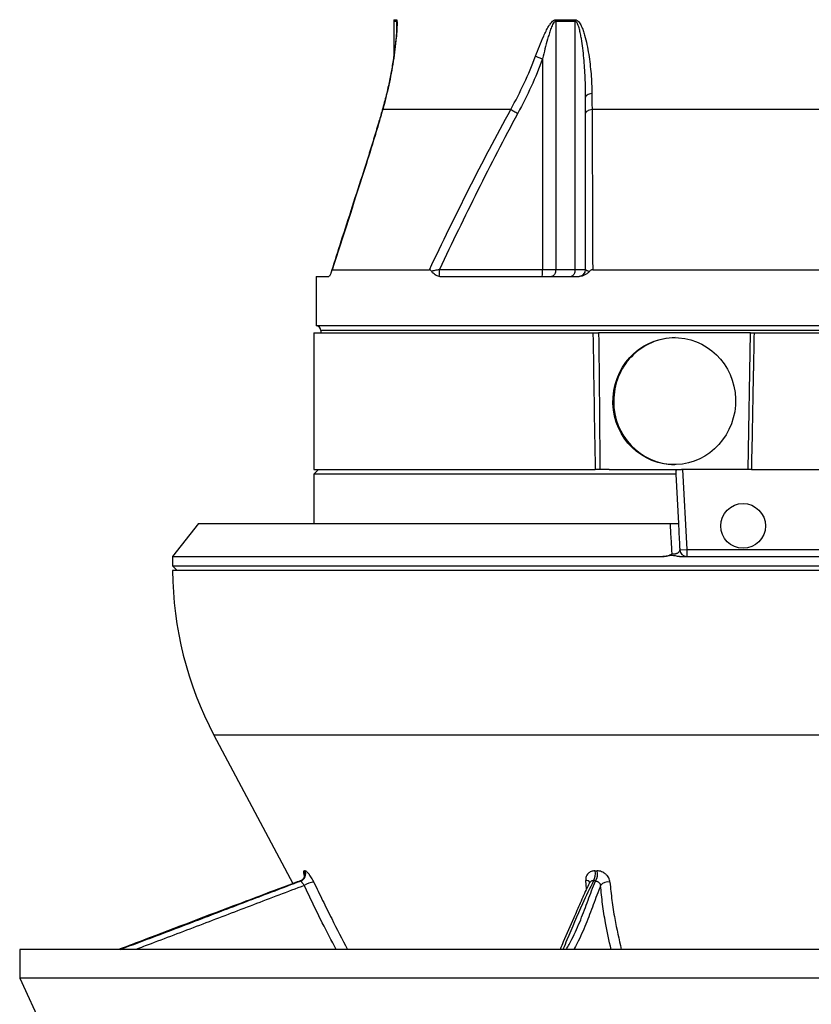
# Model space of a CAD drawing. Header units: millimetres. Extents: x 3953 to 8518, y 1316 to 11026.
# Tile 2 of 6: x 4586 to 6268, y 3910 to 6002. Entities that reach past the tile are written whole.
import ezdxf

# ---------------------------------------------------------------- set-up
doc = ezdxf.new("R2010")
doc.units = ezdxf.units.MM
doc.header["$LTSCALE"] = 5

msp = doc.modelspace()

# ---------------------------------------------------------------- linework, layer by layer
at = {"color": 7, "linetype": 'Continuous', "lineweight": 25}
for p, q in [((5380.7, 5998), (5380.7, 5923.9)), ((5765.9, 5998), (5725, 5998)), ((5725, 5998), (5725, 5471.1)), ((5725.1, 6001.5), (5766.1, 6001.5)), ((5765.9, 5998), (5765.9, 5471.1)), ((5696.9, 5918.5), (5696.9, 5471.1)), ((5629.4, 5810.9), (5357.2, 5810.9)), ((6669.2, 5810.9), (5802.1, 5810.9)), ((5250, 5470.4), (5456.5, 5470.4)), ((5477.9, 5471.1), (5696.9, 5471.1)), ((5696.9, 5471.1), (5725, 5471.1)), ((5725, 5471.1), (5765.9, 5471.1)), ((5765.9, 5471.1), (5788.5, 5471.1)), ((5803.5, 5470.4), (6667.8, 5470.4)), ((5215.7, 5456.1), (5215.7, 5351.1)), ((5215.7, 5456.1), (5242.4, 5456.1)), ((5478.3, 5456.1), (5774.8, 5456.1)), ((5210.7, 5336.1), (5210.7, 5046.1)), ((5210.7, 5336.1), (5804, 5336.1)), ((6235.7, 5351.1), (5215.7, 5351.1)), ((5225.7, 5341.1), (5225.7, 5336.1)), ((5839.9, 5336.1), (5816.2, 5336.1)), ((6113.8, 5336.1), (5839.9, 5336.1)), ((6139.1, 5336.1), (6113.8, 5336.1)), ((6133.6, 5046.1), (6139.1, 5336.1)), ((6139.1, 5336.1), (6146.3, 5336.1)), ((6146.3, 5336.1), (6314.3, 5336.1)), ((7255.7, 5351.1), (6235.7, 5351.1)), ((5220.7, 5046.1), (5210.7, 5036.1)), ((5210.7, 5046.1), (5808.7, 5046.1)), ((5838.7, 5046.1), (5818.7, 5046.1)), ((5838.7, 5046.1), (5981.5, 5046.1)), ((5981.5, 5046.1), (5992, 5046.1)), ((6133.6, 5046.1), (5992, 5046.1)), ((5994.7, 5046.1), (6003.6, 4876.1)), ((6140.8, 5046.1), (6133.6, 5046.1)), ((6140.8, 5046.1), (6319.4, 5046.1)), ((5210.7, 5036.1), (5210.7, 4931.1)), ((5980.2, 5036.1), (5210.7, 5036.1)), ((5980, 5038.7), (5980.2, 5036.1)), ((5980.2, 5036.1), (5985.7, 4931.1)), ((4965.7, 4931.1), (4910.7, 4861.1)), ((4965.7, 4931.1), (5968.6, 4931.1)), ((5988.6, 4875.3), (6003.6, 4876.1)), ((6003.6, 4876.1), (6003.6, 4861.1)), ((6003.6, 4876.1), (6467.8, 4876.1)), ((4910.7, 4861.1), (4910.7, 4841.1)), ((4910.7, 4861.1), (5952.8, 4861.1)), ((5988.2, 4861.1), (6483.2, 4861.1)), ((4910.7, 4841.1), (4920.7, 4831.1)), ((4910.7, 4841.1), (7383.1, 4841.1)), ((7560.7, 4831.1), (4910.7, 4831.1)), ((4998.4, 4481.8), (5166.3, 4166.1)), ((5190.6, 4193.3), (5191.8, 4193.3)), ((5808.4, 4193.3), (5812.8, 4193.3)), ((5183.6, 4172), (5182.4, 4172)), ((5809.4, 4172), (5805.1, 4172)), ((4585.7, 4026.1), (4585.7, 3965)), ((7885.7, 4026.1), (4585.7, 4026.1)), ((4585.7, 3965), (4657.8, 3810.1)), ((7885.7, 3965), (4585.7, 3965))]:
    msp.add_line(p, q, dxfattribs=at)
at = {"color": 8, "linetype": 'Continuous', "lineweight": 25}
for p, q in [((5386.5, 5998), (5380.7, 5998)), ((5380.9, 6001.5), (5386.8, 6001.5)), ((5386.5, 5998), (5386.5, 5975.6)), ((7245.7, 5341.1), (5225.7, 5341.1)), ((7472.9, 4481.8), (4998.4, 4481.8)), ((5182.4, 4172), (5107.9, 4144.1)), ((5790.6, 4155), (5788.7, 4173))]:
    msp.add_line(p, q, dxfattribs=at)
at = {"color": 7, "linetype": 'Continuous', "lineweight": 25, "flags": 128}
for points in [[(5682.2, 5924), (5683.8, 5923.4), (5685.4, 5922.7), (5687.2, 5922.1), (5689, 5921.4), (5690.9, 5920.7), (5692.9, 5920), (5694.9, 5919.3), (5696.9, 5918.5)], [(5801.8, 5844.4), (5798.9, 5843.8), (5796.3, 5843.1), (5794, 5842.3), (5792.1, 5841.3), (5790.5, 5840.3), (5789.4, 5839.3), (5788.7, 5838.1), (5788.5, 5837)], [(5629.4, 5810.9), (5630.9, 5810), (5632.6, 5809.1), (5634.4, 5808.1), (5636.2, 5807.1), (5638.2, 5806), (5640.2, 5804.9), (5642.3, 5803.8), (5644.4, 5802.7)], [(5802.1, 5810.9), (5799.2, 5810.3), (5796.5, 5809.5), (5794.1, 5808.5), (5792.2, 5807.5), (5790.6, 5806.4), (5789.4, 5805.2), (5788.7, 5803.9), (5788.5, 5802.7)], [(5725, 5471.1), (5724.8, 5468.2), (5724.3, 5465.4), (5723.5, 5462.8), (5722.4, 5460.5), (5721, 5458.7), (5719.5, 5457.3), (5717.8, 5456.4), (5716, 5456.1)], [(5765.9, 5471.1), (5765.8, 5468.2), (5765.3, 5465.4), (5764.5, 5462.8), (5763.5, 5460.5), (5762.3, 5458.7), (5760.9, 5457.3), (5759.3, 5456.4), (5757.7, 5456.1)]]:
    msp.add_lwpolyline(points, dxfattribs=at)
at = {"color": 8, "linetype": 'Continuous', "lineweight": 25, "flags": 128}
for points in [[(5357.2, 5810.9), (5356.5, 5810.2), (5356.2, 5809.5)], [(5317.2, 5679.2), (5316.4, 5678.8), (5316.2, 5678.6)]]:
    msp.add_lwpolyline(points, dxfattribs=at)
at = {"color": 7, "linetype": 'Continuous', "lineweight": 25}
msp.add_circle((6123.2, 4926.1), 47.5, dxfattribs=at)
for centre, radius, start, end in [((5405.7, 5998), 25, 171.9901, 180), ((5411.7, 5998), 25.2, 172.0446, 180.0002), ((5766.6, 5998), 41.6, 175.2048, 180.006), ((5811.2, 5998), 45.2, 175.5885, 180.006), ((5354, 5467.7), 124, 354.6599, 1.5858), ((5589, 5467.4), 107.9, 354.0133, 1.9891), ((5773.5, 5471.1), 15, 270, 0), ((5215.7, 5341.1), 10, 0, 90), ((5981.1, 5193.4), 132.7, 90.9915, 180.9944), ((5981.1, 5188.8), 132.8, 179.0123, 268.44), ((6003.6, 4876.1), 15, 183, 270), ((5660.7, 4833.9), 750, 180.2137, 208), ((5177.1, 4186.2), 15.2, 290.2904, 27.6245), ((5178.4, 4186.2), 15.2, 290.3493, 27.6117), ((5783.4, 4186.3), 26, 326.5778, 15.5472), ((5787.5, 4186.3), 26.2, 326.8876, 15.4154), ((5212.4, 4132), 37.1, 92.2159, 125.9183), ((5835.7, 4150.5), 19.2, 76.4136, 142.7576)]:
    msp.add_arc(centre, radius, start, end, dxfattribs=at)
at = {"color": 8, "linetype": 'Continuous', "lineweight": 25}
msp.add_arc((5788.3, 4160.8), 12.2, 40.8867, 88.0253, dxfattribs=at)
at = {"color": 7, "linetype": 'Continuous', "lineweight": 25}
for centre, major_axis, ratio, start_param, end_param in [((6235.7, -4765.6), (-990.1, 58722.2), 0.004516, 1.397834, 1.402845), ((6235.7, 5336.1), (1021.1, 58722.2), 0.001521, 1.570823, 1.572198)]:
    msp.add_ellipse(centre, major_axis=major_axis, ratio=ratio, start_param=start_param, end_param=end_param, dxfattribs=at)
msp.add_ellipse((5976.8, 5191.1), major_axis=(9, 134.7), ratio=0.965633, dxfattribs=at)
for points, knots in [([(5387.2, 5990.8), (5387.2, 5990.8), (5387.2, 5990), (5387.2, 5987.5), (5387, 5982.8), (5386.6, 5975.9), (5385.8, 5966.4), (5384.6, 5953.6), (5382.5, 5936.1), (5379.3, 5913.6), (5374.6, 5886.3), (5368.4, 5856.5), (5362.2, 5830.6), (5357.6, 5814.8), (5356.1, 5809.6)], [0, 0, 0, 0, 0.00023, 0.024204, 0.056029, 0.092728, 0.152645, 0.221032, 0.306558, 0.439059, 0.587141, 0.745545, 0.915652, 1, 1, 1, 1]), ([(5386.8, 6001.5), (5386.9, 6001.5), (5387, 6001.4), (5387.2, 6000.9), (5387.3, 6000.5), (5387.5, 5999.2), (5387.6, 5997.9), (5387.7, 5995.1), (5387.7, 5993.5), (5387.7, 5990.2), (5387.6, 5988.4), (5387.4, 5983), (5387.2, 5979.1), (5386.6, 5971.2), (5386.3, 5967.2), (5385.2, 5955.1), (5384.2, 5946.8), (5382.1, 5930.1), (5380.9, 5921.7), (5378.3, 5904.8), (5376.8, 5896.3), (5373.6, 5879.2), (5371.9, 5870.7), (5366.3, 5845.1), (5362.1, 5828), (5357.2, 5810.9)], [0, 0, 0, 0, 0.015625, 0.015625, 0.03125, 0.03125, 0.0625, 0.0625, 0.09375, 0.09375, 0.125, 0.125, 0.1875, 0.1875, 0.25, 0.25, 0.375, 0.375, 0.5, 0.5, 0.625, 0.625, 0.75, 0.75, 1, 1, 1, 1]), ([(5682.2, 5924), (5684.9, 5931.2), (5687.7, 5938.4), (5693.4, 5952.7), (5696.3, 5959.8), (5701, 5970.3), (5702.7, 5973.8), (5706.1, 5980.6), (5707.8, 5984), (5710.8, 5988.9), (5711.8, 5990.5), (5714, 5993.6), (5715.1, 5995.1), (5717.6, 5997.8), (5719, 5999), (5721.2, 6000.4), (5721.9, 6000.8), (5723.5, 6001.4), (5724.3, 6001.5), (5725.1, 6001.5)], [0, 0, 0, 0, 0.25, 0.25, 0.5, 0.5, 0.625, 0.625, 0.75, 0.75, 0.8125, 0.8125, 0.875, 0.875, 0.9375, 0.9375, 0.96875, 0.96875, 1, 1, 1, 1]), ([(5725, 5998), (5724.6, 5998), (5724.2, 5997.9), (5723.5, 5997.7), (5723.2, 5997.5), (5722.2, 5996.7), (5721.6, 5996.1), (5720, 5994.1), (5719.1, 5992.6), (5717.5, 5989.4), (5716.8, 5987.8), (5715.4, 5984.4), (5714.8, 5982.8), (5712.9, 5977.7), (5711.8, 5974.3), (5709.7, 5967.4), (5708.7, 5963.9), (5705.7, 5953.6), (5703.9, 5946.6), (5700.3, 5932.6), (5698.6, 5925.6), (5696.9, 5918.5)], [0, 0, 0, 0, 0.015625, 0.015625, 0.03125, 0.03125, 0.0625, 0.0625, 0.125, 0.125, 0.1875, 0.1875, 0.25, 0.25, 0.375, 0.375, 0.5, 0.5, 0.75, 0.75, 1, 1, 1, 1]), ([(5788.5, 5837), (5788.5, 5850.9), (5788.2, 5864.7), (5786.9, 5892.4), (5786, 5906.2), (5784.1, 5926.9), (5783.3, 5933.8), (5781.6, 5947.6), (5780.7, 5954.5), (5778.9, 5964.7), (5778.3, 5968.1), (5776.9, 5974.8), (5776.2, 5978.2), (5774.8, 5983.2), (5774.4, 5984.8), (5773.3, 5988.1), (5772.7, 5989.6), (5771.7, 5992), (5771.4, 5992.7), (5770.6, 5994.2), (5770.2, 5994.9), (5769.2, 5996.2), (5768.7, 5996.8), (5767.4, 5997.7), (5766.7, 5998), (5765.9, 5998)], [0, 0, 0, 0, 0.25, 0.25, 0.5, 0.5, 0.625, 0.625, 0.75, 0.75, 0.8125, 0.8125, 0.875, 0.875, 0.90625, 0.90625, 0.9375, 0.9375, 0.953125, 0.953125, 0.96875, 0.96875, 0.984375, 0.984375, 1, 1, 1, 1]), ([(5766.1, 6001.5), (5766.9, 6001.5), (5767.6, 6001.4), (5769.1, 6000.9), (5769.8, 6000.5), (5771.8, 5999.3), (5773, 5998.1), (5775.1, 5995.6), (5776, 5994.2), (5777.8, 5991.3), (5778.6, 5989.8), (5780.8, 5985.2), (5782, 5982), (5784.3, 5975.5), (5785.4, 5972.2), (5788.2, 5962.2), (5789.9, 5955.3), (5792.7, 5941.6), (5794, 5934.7), (5797.2, 5914), (5798.8, 5900.1), (5801.1, 5872.3), (5801.7, 5858.4), (5801.8, 5844.4)], [0, 0, 0, 0, 0.015625, 0.015625, 0.03125, 0.03125, 0.0625, 0.0625, 0.09375, 0.09375, 0.125, 0.125, 0.1875, 0.1875, 0.25, 0.25, 0.375, 0.375, 0.5, 0.5, 0.75, 0.75, 1, 1, 1, 1]), ([(5629.4, 5810.9), (5639.5, 5829.1), (5649, 5847.6), (5666.7, 5885.3), (5674.9, 5904.5), (5682.2, 5924)], [0, 0, 0, 0, 0.5, 0.5, 1, 1, 1, 1]), ([(5696.9, 5918.5), (5689.6, 5898.6), (5681.5, 5878.9), (5664, 5840.3), (5654.5, 5821.4), (5644.4, 5802.7)], [0, 0, 0, 0, 0.5, 0.5, 1, 1, 1, 1]), ([(5356.2, 5809.5), (5356.2, 5809.3), (5353.6, 5800.1), (5347.5, 5779.5), (5338, 5747.8), (5327.4, 5713.4), (5320, 5690.3), (5316.2, 5678.6)], [0, 0, 0, 0, 0.005195, 0.215172, 0.476087, 0.732946, 1, 1, 1, 1]), ([(5357.2, 5810.9), (5354.2, 5800.1), (5351, 5789.2), (5344.6, 5767.4), (5341.3, 5756.4), (5331.2, 5723.5), (5324.3, 5701.4), (5317.2, 5679.2)], [0, 0, 0, 0, 0.25, 0.25, 0.5, 0.5, 1, 1, 1, 1]), ([(5456.5, 5470.4), (5483.9, 5527.9), (5511.9, 5585.1), (5569.3, 5698.7), (5598.8, 5755.1), (5629.4, 5810.9)], [0, 0, 0, 0, 0.5, 0.5, 1, 1, 1, 1]), ([(5644.4, 5802.7), (5615, 5748.2), (5586.6, 5693.3), (5531.3, 5582.7), (5504.4, 5527), (5477.9, 5471.1)], [0, 0, 0, 0, 0.5, 0.5, 1, 1, 1, 1]), ([(5316.3, 5678.6), (5300.3, 5629.1), (5277.6, 5559), (5255.1, 5488.8), (5248.5, 5468.1)], [0, 0, 0, 0, 0.704889, 1, 1, 1, 1]), ([(5248.1, 5466.7), (5247.9, 5465.9), (5247.6, 5465.1), (5247.2, 5463.7), (5247, 5463.1), (5246.3, 5461.2), (5245.8, 5460.1), (5244.9, 5458.2), (5244.4, 5457.5), (5243.4, 5456.4), (5242.9, 5456.1), (5242.4, 5456.1)], [0, 0, 0, 0, 0.125, 0.125, 0.25, 0.25, 0.5, 0.5, 0.75, 0.75, 1, 1, 1, 1]), ([(5250, 5470.4), (5249.8, 5470.4), (5249.6, 5470.3), (5249.3, 5470), (5249.1, 5469.7), (5248.8, 5469), (5248.6, 5468.6), (5248.3, 5467.7), (5248.2, 5467.2), (5248.1, 5466.7)], [0, 0, 0, 0, 0.25, 0.25, 0.5, 0.5, 0.75, 0.75, 1, 1, 1, 1]), ([(5460.7, 5467.5), (5460.4, 5467.9), (5460.2, 5468.4), (5459.5, 5469.1), (5459.2, 5469.4), (5458.5, 5469.9), (5458.1, 5470.1), (5457.3, 5470.4), (5456.9, 5470.4), (5456.5, 5470.4)], [0, 0, 0, 0, 0.25, 0.25, 0.5, 0.5, 0.75, 0.75, 1, 1, 1, 1]), ([(5460.7, 5467.5), (5462, 5467.8), (5463.4, 5468.1), (5466.1, 5468.6), (5467.6, 5468.9), (5470.4, 5469.6), (5471.9, 5469.9), (5474.9, 5470.5), (5476.4, 5470.8), (5477.9, 5471.1)], [0, 0, 0, 0, 0.25, 0.25, 0.5, 0.5, 0.75, 0.75, 1, 1, 1, 1]), ([(5477.4, 5456.2), (5475.8, 5456.3), (5474.3, 5456.7), (5471.3, 5457.9), (5469.8, 5458.7), (5467, 5460.6), (5465.6, 5461.8), (5463.7, 5463.7), (5463, 5464.4), (5461.8, 5465.8), (5461.2, 5466.6), (5460.7, 5467.5)], [0, 0, 0, 0, 0.25, 0.25, 0.5, 0.5, 0.75, 0.75, 0.875, 0.875, 1, 1, 1, 1]), ([(5797.1, 5467), (5796.4, 5466.2), (5795.6, 5465.4), (5794, 5464), (5793.1, 5463.3), (5790.5, 5461.4), (5788.7, 5460.2), (5784.9, 5458.3), (5783, 5457.5), (5779.9, 5456.7), (5778.9, 5456.5), (5776.8, 5456.2), (5775.8, 5456.1), (5774.8, 5456.1)], [0, 0, 0, 0, 0.125, 0.125, 0.25, 0.25, 0.5, 0.5, 0.75, 0.75, 0.875, 0.875, 1, 1, 1, 1]), ([(5788.5, 5471.1), (5788.5, 5470.7), (5788.6, 5470.4), (5789.2, 5469.8), (5789.4, 5469.6), (5789.9, 5469.3), (5790.3, 5469.1), (5791.3, 5468.6), (5792.2, 5468.2), (5794.4, 5467.6), (5795.7, 5467.3), (5797.1, 5467)], [0, 0, 0, 0, 0.25, 0.25, 0.375, 0.375, 0.5, 0.5, 0.75, 0.75, 1, 1, 1, 1]), ([(5803.5, 5470.4), (5802.9, 5470.4), (5802.3, 5470.3), (5801.1, 5470), (5800.5, 5469.8), (5798.9, 5468.9), (5797.9, 5468), (5797.1, 5467)], [0, 0, 0, 0, 0.25, 0.25, 0.5, 0.5, 1, 1, 1, 1]), ([(5804, 5336.1), (5804.2, 5336.1), (5804.4, 5336.1), (5805, 5336.1), (5805.4, 5336.1), (5806.2, 5336.1), (5806.6, 5336.1), (5807.6, 5336.1), (5808.1, 5336.1), (5809.3, 5336.1), (5809.9, 5336.1), (5811.1, 5336.1), (5811.7, 5336.1), (5813.6, 5336.1), (5814.9, 5336.1), (5816.2, 5336.1)], [0, 0, 0, 0, 0.125, 0.125, 0.25, 0.25, 0.375, 0.375, 0.5, 0.5, 0.625, 0.625, 0.75, 0.75, 1, 1, 1, 1]), ([(5818.7, 5046.1), (5817.8, 5046.1), (5816.9, 5046.1), (5815.1, 5046.1), (5814.2, 5046.1), (5812.4, 5046.1), (5811.5, 5046.1), (5810, 5046.1), (5809.3, 5046.1), (5808.7, 5046.1)], [0, 0, 0, 0, 0.25, 0.25, 0.5, 0.5, 0.75, 0.75, 1, 1, 1, 1]), ([(5981.5, 5046.1), (5981, 5044.9), (5980.6, 5043.6), (5980.1, 5041.1), (5980, 5039.9), (5980, 5038.7)], [0, 0, 0, 0, 0.5, 0.5, 1, 1, 1, 1]), ([(5972.1, 4866.9), (5971.6, 4876), (5971.1, 4885.1), (5970.7, 4894.2), (5970, 4906.5), (5969.3, 4918.8), (5968.6, 4931.1)], [0.0014788, 0.0014788, 0.0014788, 0.0014788, 0.00852874, 0.00852874, 0.00852874, 0.01806796, 0.01806796, 0.01806796, 0.01806796]), ([(5968.6, 4931.1), (5969.8, 4931.1), (5971, 4931.1), (5973.4, 4931.1), (5974.6, 4931.1), (5976.2, 4931.1), (5976.8, 4931.1), (5977.8, 4931.1), (5978.3, 4931.1), (5979.7, 4931.1), (5980.6, 4931.1), (5982.1, 4931.1), (5982.7, 4931.1), (5983.8, 4931.1), (5984.2, 4931.1), (5985.3, 4931.1), (5985.7, 4931.1), (5985.7, 4931.1)], [0, 0, 0, 0, 0.125, 0.125, 0.25, 0.25, 0.3125, 0.3125, 0.375, 0.375, 0.5, 0.5, 0.625, 0.625, 0.75, 0.75, 1, 1, 1, 1]), ([(5985.7, 4931.1), (5986.5, 4916), (5987.2, 4900.8), (5988, 4885.7), (5988.2, 4882.2), (5988.4, 4878.8), (5988.6, 4875.3)], [0, 0, 0, 0, 0.01172709, 0.01172709, 0.01172709, 0.01439926, 0.01439926, 0.01439926, 0.01439926]), ([(5972.1, 4866.9), (5973.6, 4866.7), (5975.1, 4866.6), (5977.3, 4866.7), (5978, 4866.8), (5979.4, 4867), (5980, 4867.1), (5981.1, 4867.4), (5981.7, 4867.6), (5982.6, 4868), (5983.1, 4868.2), (5984.3, 4868.7), (5985, 4869.2), (5986.2, 4870.1), (5986.6, 4870.5), (5987.4, 4871.4), (5987.7, 4871.9), (5988.4, 4873.4), (5988.6, 4874.3), (5988.6, 4875.3)], [0, 0, 0, 0, 0.125, 0.125, 0.1875, 0.1875, 0.25, 0.25, 0.3125, 0.3125, 0.375, 0.375, 0.5, 0.5, 0.625, 0.625, 0.75, 0.75, 1, 1, 1, 1]), ([(5952.8, 4861.1), (5954.5, 4861.1), (5956.2, 4861.2), (5959.6, 4861.7), (5961.3, 4862.1), (5964.6, 4863), (5966.2, 4863.6), (5968.5, 4864.7), (5969.3, 4865.1), (5970.4, 4865.7), (5970.7, 4865.9), (5971.4, 4866.4), (5971.8, 4866.6), (5972.1, 4866.9)], [0, 0, 0, 0, 0.25, 0.25, 0.5, 0.5, 0.75, 0.75, 0.875, 0.875, 0.9375, 0.9375, 1, 1, 1, 1]), ([(5988.2, 4861.1), (5986.7, 4861.1), (5985.2, 4861.2), (5982.3, 4861.6), (5980.8, 4861.9), (5977.9, 4862.4), (5976.4, 4862.6), (5973.5, 4863), (5972, 4863), (5967.6, 4862.9), (5964.6, 4862.4), (5958.7, 4861.5), (5955.8, 4861.1), (5952.8, 4861.1)], [0, 0, 0, 0, 0.125, 0.125, 0.25, 0.25, 0.375, 0.375, 0.5, 0.5, 0.75, 0.75, 1, 1, 1, 1]), ([(5211, 4169.1), (5210.2, 4170.6), (5209.5, 4172.2), (5207.8, 4175.2), (5207, 4176.7), (5205.2, 4179.6), (5204.3, 4181), (5202.9, 4183), (5202.4, 4183.7), (5201.5, 4184.9), (5200.6, 4186.1), (5199.7, 4187.2), (5198.8, 4188.2), (5198.4, 4188.7), (5197.1, 4190), (5196.3, 4190.8), (5194.8, 4192), (5194.1, 4192.5), (5192.8, 4193.1), (5192.3, 4193.3), (5191.8, 4193.3)], [0, 0, 0, 0, 0.125, 0.125, 0.25, 0.25, 0.375, 0.375, 0.4375, 0.4375, 0.5, 0.5625, 0.5625, 0.625, 0.625, 0.75, 0.75, 0.875, 0.875, 1, 1, 1, 1]), ([(5808.4, 4193.3), (5807, 4193.3), (5805.5, 4193.1), (5802.8, 4192.6), (5801.5, 4192.2), (5799, 4191.2), (5797.8, 4190.6), (5795.6, 4189.2), (5794.6, 4188.3), (5792.8, 4186.5), (5792, 4185.5), (5790.7, 4183.3), (5790.1, 4182.1), (5789.3, 4179.7), (5789, 4178.4), (5788.6, 4175.7), (5788.6, 4174.4), (5788.7, 4173)], [0, 0, 0, 0, 0.125, 0.125, 0.25, 0.25, 0.375, 0.375, 0.5, 0.5, 0.625, 0.625, 0.75, 0.75, 0.875, 0.875, 1, 1, 1, 1]), ([(5840.2, 4169.1), (5840, 4170.6), (5839.8, 4172.2), (5838.9, 4175.2), (5838.3, 4176.7), (5836.7, 4179.6), (5835.8, 4181), (5834.2, 4183), (5833.7, 4183.7), (5832.5, 4184.9), (5831.3, 4186.1), (5829.9, 4187.2), (5828.5, 4188.2), (5827.8, 4188.7), (5825.6, 4190), (5824, 4190.8), (5820.9, 4192), (5819.2, 4192.5), (5816, 4193.1), (5814.4, 4193.3), (5812.8, 4193.3)], [0, 0, 0, 0, 0.125, 0.125, 0.25, 0.25, 0.375, 0.375, 0.4375, 0.4375, 0.5, 0.5625, 0.5625, 0.625, 0.625, 0.75, 0.75, 0.875, 0.875, 1, 1, 1, 1]), ([(5182.5, 4172.2), (5173.1, 4168.7), (5147.8, 4159.3), (5122.8, 4149.9), (5107.1, 4144)], [0, 0, 0, 0, 0.371533, 1, 1, 1, 1]), ([(5191, 4183.4), (5191, 4183.4), (5191, 4183.4), (5190.9, 4182.1), (5190.3, 4179.6), (5188.6, 4176.3), (5185.7, 4173.5), (5183.2, 4172.5), (5182, 4172)], [0, 0, 0, 0, 0.086208, 0.217363, 0.390448, 0.592477, 0.811796, 1, 1, 1, 1]), ([(5182.4, 4172), (5182.4, 4172), (5182.4, 4172.1), (5182.5, 4172), (5182.6, 4171.9)], [0, 0, 0, 0, 0.43001, 1, 1, 1, 1]), ([(5183.6, 4172), (5183.6, 4171.9), (5183.6, 4171.8), (5183.8, 4171.5), (5183.9, 4171.2), (5184.2, 4170.7), (5184.4, 4170.4), (5184.9, 4169.6), (5185.2, 4169.1), (5185.8, 4168.2), (5186.2, 4167.6), (5187, 4166.5), (5187.5, 4166), (5188.4, 4164.8), (5188.8, 4164.2), (5189.7, 4163.1), (5190.2, 4162.6), (5190.6, 4162.1)], [0, 0, 0, 0, 0.125, 0.125, 0.25, 0.25, 0.375, 0.375, 0.5, 0.5, 0.625, 0.625, 0.75, 0.75, 0.875, 0.875, 1, 1, 1, 1]), ([(5797.5, 4169.2), (5795.5, 4165.2), (5788.2, 4150.5), (5776.9, 4125), (5760.7, 4086.9), (5745.8, 4054.5), (5736.6, 4031.6), (5734.4, 4026.1)], [0, 0, 0, 0, 0.084931, 0.310871, 0.532386, 0.887545, 1, 1, 1, 1]), ([(5809.4, 4172), (5810, 4171.9), (5810.6, 4171.8), (5811.8, 4171.5), (5812.4, 4171.2), (5813.6, 4170.7), (5814.2, 4170.4), (5815.4, 4169.6), (5816, 4169.1), (5817.1, 4168.2), (5817.6, 4167.6), (5818.5, 4166.5), (5818.9, 4166), (5819.5, 4164.8), (5819.8, 4164.2), (5820.2, 4163.1), (5820.3, 4162.6), (5820.4, 4162.1)], [0, 0, 0, 0, 0.125, 0.125, 0.25, 0.25, 0.375, 0.375, 0.5, 0.5, 0.625, 0.625, 0.75, 0.75, 0.875, 0.875, 1, 1, 1, 1]), ([(5107.9, 4144.1), (5089.5, 4137.2), (5003, 4104.8), (4900.7, 4065.9), (4815.2, 4033.3), (4797.5, 4026.5), (4796.5, 4026.1)], [0, 0, 0, 0, 0.175576, 0.827191, 0.990105, 1, 1, 1, 1])]:
    msp.add_open_spline(points, degree=3, knots=knots, dxfattribs=at)
at = {"color": 8, "linetype": 'Continuous', "lineweight": 25}
for points, knots in [([(5387.2, 5990.8), (5387.2, 5991.5), (5387.2, 5994), (5387.1, 5996.6), (5386.8, 5997.9), (5386.6, 5998), (5386.5, 5998)], [0, 0, 0, 0, 0.178939, 0.656931, 0.913514, 1, 1, 1, 1]), ([(5190.6, 4193.3), (5190.4, 4193.3), (5189.4, 4193.2), (5188.6, 4191.5), (5188.8, 4187.8), (5189.9, 4184.4), (5190.3, 4183.2)], [0, 0, 0, 0, 0.086728, 0.447734, 0.807217, 1, 1, 1, 1]), ([(4799, 4026.1), (4818.3, 4033.4), (4874.8, 4054.6), (4966.7, 4089.5), (5056.4, 4123.8), (5128.3, 4151.1), (5164.7, 4164.9), (5183.3, 4171.9), (5183.6, 4172)], [0, 0, 0, 0, 0.147184, 0.43046, 0.713708, 0.855336, 0.996958, 1, 1, 1, 1]), ([(5211, 4169.1), (5217.1, 4156.2), (5229.4, 4130.5), (5253.1, 4082.8), (5271.1, 4048), (5282.4, 4026.1)], [0, 0, 0, 0, 0.270598, 0.541881, 1, 1, 1, 1]), ([(5805.1, 4172), (5797.3, 4155.8), (5777.1, 4114.2), (5757.1, 4065.9), (5743.1, 4033.3), (5740.6, 4026.5), (5740.4, 4026.1)], [0, 0, 0, 0, 0.333704, 0.860336, 0.992003, 1, 1, 1, 1]), ([(5747.4, 4026.1), (5751.4, 4033.4), (5762.9, 4054.6), (5778.6, 4089.5), (5791, 4123.8), (5801.3, 4151.1), (5806.4, 4164.9), (5809.4, 4171.9), (5809.4, 4172)], [0, 0, 0, 0, 0.147184, 0.43046, 0.713708, 0.855336, 0.996958, 1, 1, 1, 1]), ([(5805.1, 4172), (5804.8, 4172), (5803.5, 4172.2), (5801.4, 4171.8), (5799.3, 4170.6), (5798.7, 4169.3), (5798.4, 4168.7)], [0, 0, 0, 0, 0.075164, 0.398207, 0.729805, 1, 1, 1, 1]), ([(5840.2, 4169.1), (5841.4, 4156.2), (5843.9, 4130.5), (5851.5, 4082.8), (5859.3, 4048), (5864.2, 4026.1)], [0, 0, 0, 0, 0.270598, 0.541881, 1, 1, 1, 1]), ([(5190.6, 4162.1), (5172.6, 4155.3), (5136.4, 4141.8), (5064.6, 4114.2), (4974.8, 4080), (4891.1, 4048.3), (4843.1, 4030.2), (4832.3, 4026.1)], [0, 0, 0, 0, 0.151763, 0.303535, 0.607074, 0.911193, 1, 1, 1, 1]), ([(5258.3, 4026.1), (5248.4, 4045.1), (5231.7, 4077.2), (5209.1, 4122.5), (5196.8, 4148.9), (5190.6, 4162.1)], [0, 0, 0, 0, 0.419292, 0.709356, 1, 1, 1, 1]), ([(5820.4, 4162.1), (5817.7, 4155.3), (5812.3, 4141.8), (5802.1, 4114.2), (5789.5, 4080), (5775.4, 4048.3), (5765.6, 4030.2), (5763.4, 4026.1)], [0, 0, 0, 0, 0.1517631, 0.3035351, 0.6070738, 0.9111934, 1, 1, 1, 1]), ([(5842.7, 4026.1), (5838.5, 4045.1), (5831.3, 4077.2), (5824.1, 4122.5), (5821.6, 4148.9), (5820.4, 4162.1)], [0, 0, 0, 0, 0.419292, 0.709356, 1, 1, 1, 1])]:
    msp.add_open_spline(points, degree=3, knots=knots, dxfattribs=at)
at = {"color": 7, "linetype": 'Continuous', "lineweight": 25}
for points in [[(5788.5, 5802.7), (5788.5, 5814), (5788.5, 5825.5), (5788.5, 5837)], [(5801.8, 5844.4), (5801.9, 5833.2), (5802, 5822), (5802.1, 5810.9)], [(5788.5, 5471.1), (5788.5, 5581.9), (5788.5, 5692.4), (5788.5, 5802.7)], [(5802.1, 5810.9), (5802.6, 5697.7), (5803.1, 5584.2), (5803.5, 5470.4)], [(5317.2, 5679.2), (5294.7, 5609.6), (5272.4, 5540), (5250, 5470.4)], [(5478.3, 5456.1), (5478, 5456.1), (5477.7, 5456.1), (5477.4, 5456.2)], [(5816.2, 5336.1), (5817.3, 5239.5), (5818.2, 5142.8), (5818.7, 5046.1)], [(6144.9, 5255.4), (6143.7, 5185.6), (6142.3, 5115.9), (6140.8, 5046.1)]]:
    msp.add_open_spline(points, degree=3, dxfattribs=at)

doc.saveas('drawing.dxf')
